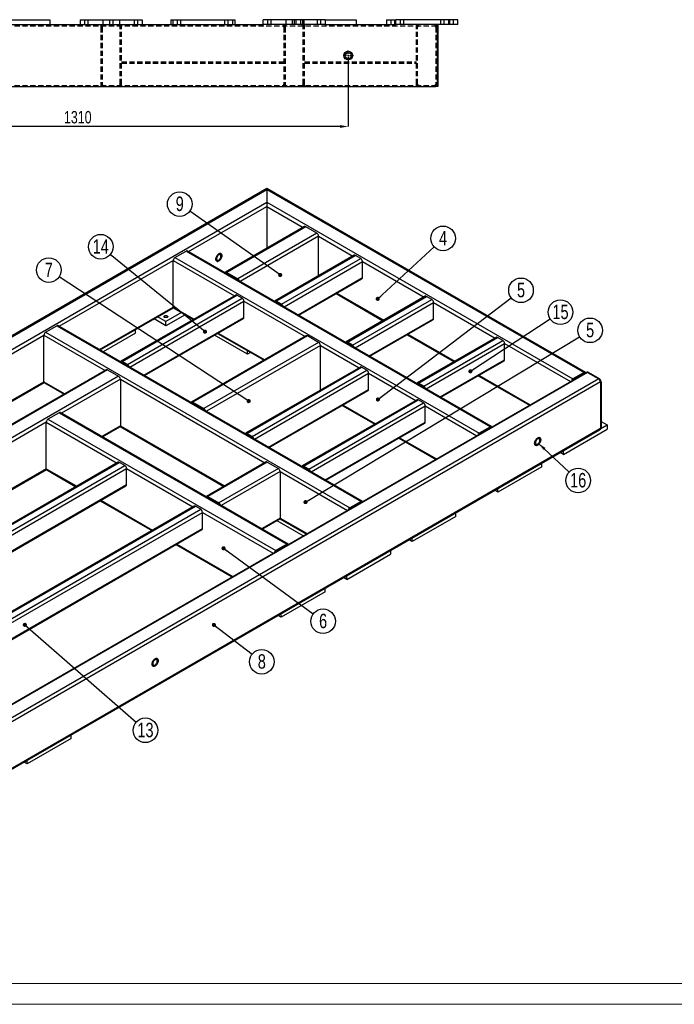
# Model space of a CAD drawing. Header units: millimetres. Extents: x 0 to 841, y 0 to 594.
# Tile 3 of 14: x 215 to 374, y 0 to 238. Entities that reach past the tile are written whole.
import ezdxf

# ---------------------------------------------------------------- set-up
doc = ezdxf.new("R2010")
doc.units = ezdxf.units.MM
doc.header["$PDSIZE"] = -1
doc.linetypes.add('CENTERX2', pattern=[20.32, 12.7, -2.54, 2.54, -2.54])
doc.linetypes.add('HIDDEN', pattern=[1.905, 1.27, -0.635])
for name, color, linetype in [('COTES', 1, 'Continuous'), ('NOTES', 6, 'Continuous'), ('TRAIT-MIXTES', 3, 'CENTERX2'), ('TRAIT-TIRET', 2, 'HIDDEN')]:
    doc.layers.add(name, color=color, linetype=linetype)
doc.layers.add('TRAIT-FORT', color=4, linetype='Continuous', lineweight=25)
doc.styles.add('SLDTEXTSTYLE0', font='TXT', dxfattribs={"width": 0.75})
doc.dimstyles.new('SLDDIMSTYLE0', dxfattribs={"dimtxt": 3, "dimasz": 2, "dimexe": 0, "dimexo": 0.0625, "dimgap": 0.75, "dimtad": 1, "dimdec": 0, "dimlfac": 10, "dimrnd": 1e-09, "dimzin": 12, "dimdsep": 46, "dimtxsty": 'SLDTEXTSTYLE0', "dimsah": 1, "dimcen": 0.09, "dimadec": 0, "dimazin": 3, "dimtfac": 1, "dimtdec": 0, "dimtofl": 0, "dimtmove": 0, "dimatfit": 3, "dimfxl": 1, "dimfrac": 2, "dimtolj": 1, "dimtzin": 12, "dimarcsym": 0})
doc.dimstyles.new('SLDDIMSTYLE2', dxfattribs={"dimtxt": 0.18, "dimasz": 1, "dimexe": 0, "dimexo": 0.0625, "dimgap": 0, "dimtad": 0, "dimtih": 1, "dimtoh": 1, "dimdec": 0, "dimrnd": 1e-09, "dimzin": 0, "dimdsep": 46, "dimtxsty": 'Standard', "dimblk1": 'DOT', "dimblk2": 'DOT', "dimsah": 1, "dimcen": 0.09, "dimadec": 0, "dimazin": 0, "dimtfac": 1, "dimtdec": 0, "dimtofl": 0, "dimtmove": 0, "dimatfit": 3, "dimldrblk": 'DOT', "dimfxl": 1, "dimfrac": 2, "dimtolj": 1, "dimtzin": 0, "dimarcsym": 0})
doc.dimstyles.new('SLDDIMSTYLE3', dxfattribs={"dimtxt": 0.18, "dimasz": 2, "dimexe": 0, "dimexo": 0.0625, "dimgap": 0, "dimtad": 0, "dimtih": 1, "dimtoh": 1, "dimdec": 0, "dimrnd": 1e-09, "dimzin": 0, "dimdsep": 46, "dimtxsty": 'Standard', "dimsah": 1, "dimcen": 0.09, "dimadec": 0, "dimazin": 0, "dimtfac": 2, "dimtdec": 0, "dimtofl": 0, "dimtmove": 0, "dimatfit": 3, "dimfxl": 1, "dimfrac": 2, "dimtolj": 1, "dimtzin": 0, "dimarcsym": 0})

# ---------------------------------------------------------------- blocks, each defined once
blk = doc.blocks.new('SW_NOTE_5')
at = {"layer": 'NOTES', "color": 0}
blk.add_circle((2.36, -1.82), 2.98, dxfattribs=at)
at = {"layer": 'NOTES', "color": 0, "insert": (2.37, 0), "char_height": 3.5, "attachment_point": 2, "style": 'SLDTEXTSTYLE0'}
blk.add_mtext('8', dxfattribs=at)
blk = doc.blocks.new('_Dot')
at = {"color": 0, "linetype": 'ByBlock', "lineweight": -2}
blk.add_line((-0.5, 0), (-1, 0), dxfattribs=at)
at = {"color": 0, "linetype": 'ByBlock', "const_width": 0.5}
blk.add_lwpolyline([(-0.25, 0, 1), (0.25, 0, 1)], format="xyb", close=True, dxfattribs=at)
blk = doc.blocks.new('SW_NOTE_8')
at = {"layer": 'NOTES', "color": 0}
blk.add_circle((2.19, 2.03), 2.98, dxfattribs=at)
at = {"layer": 'NOTES', "color": 0, "insert": (2.19, 3.84), "char_height": 3.5, "attachment_point": 2, "style": 'SLDTEXTSTYLE0'}
blk.add_mtext('4', dxfattribs=at)
blk = doc.blocks.new('SW_NOTE_9')
at = {"layer": 'NOTES', "color": 0}
blk.add_circle((2.37, 1.81), 2.98, dxfattribs=at)
at = {"layer": 'NOTES', "color": 0, "insert": (2.38, 3.63), "char_height": 3.5, "attachment_point": 2, "style": 'SLDTEXTSTYLE0'}
blk.add_mtext('5', dxfattribs=at)
blk = doc.blocks.new('SW_NOTE_11')
at = {"layer": 'NOTES', "color": 0}
blk.add_circle((2.41, -1.76), 2.98, dxfattribs=at)
at = {"layer": 'NOTES', "color": 0, "insert": (2.41, 0.06), "char_height": 3.5, "attachment_point": 2, "style": 'SLDTEXTSTYLE0'}
blk.add_mtext('6', dxfattribs=at)
blk = doc.blocks.new('SW_NOTE_12')
at = {"layer": 'NOTES', "color": 0}
blk.add_circle((2.55, 1.54), 2.98, dxfattribs=at)
at = {"layer": 'NOTES', "color": 0, "insert": (2.56, 3.36), "char_height": 3.5, "attachment_point": 2, "style": 'SLDTEXTSTYLE0'}
blk.add_mtext('5', dxfattribs=at)
blk = doc.blocks.new('SW_NOTE_13')
at = {"layer": 'NOTES', "color": 0}
blk.add_circle((-2.49, 1.64), 2.98, dxfattribs=at)
at = {"layer": 'NOTES', "color": 0, "insert": (-2.49, 3.45), "char_height": 3.5, "attachment_point": 2, "style": 'SLDTEXTSTYLE0'}
blk.add_mtext('7', dxfattribs=at)
blk = doc.blocks.new('SW_NOTE_14')
at = {"layer": 'NOTES', "color": 0}
blk.add_circle((-2.44, 1.72), 2.98, dxfattribs=at)
at = {"layer": 'NOTES', "color": 0, "insert": (-2.43, 3.54), "char_height": 3.5, "attachment_point": 2, "style": 'SLDTEXTSTYLE0'}
blk.add_mtext('9', dxfattribs=at)
blk = doc.blocks.new('SW_NOTE_16')
at = {"layer": 'NOTES', "color": 0}
blk.add_circle((2.49, 1.64), 2.98, dxfattribs=at)
at = {"layer": 'NOTES', "color": 0, "insert": (2.5, 3.46), "char_height": 3.5, "attachment_point": 2, "style": 'SLDTEXTSTYLE0'}
blk.add_mtext('15', dxfattribs=at)
blk = doc.blocks.new('SW_NOTE_17')
at = {"layer": 'NOTES', "color": 0}
blk.add_circle((-2.31, 1.88), 2.98, dxfattribs=at)
at = {"layer": 'NOTES', "color": 0, "insert": (-2.3, 3.7), "char_height": 3.5, "attachment_point": 2, "style": 'SLDTEXTSTYLE0'}
blk.add_mtext('14', dxfattribs=at)
blk = doc.blocks.new('SW_NOTE_18')
at = {"layer": 'NOTES', "color": 0}
blk.add_circle((2.25, -1.96), 2.98, dxfattribs=at)
at = {"layer": 'NOTES', "color": 0, "insert": (2.26, -0.14), "char_height": 3.5, "attachment_point": 2, "style": 'SLDTEXTSTYLE0'}
blk.add_mtext('13', dxfattribs=at)
blk = doc.blocks.new('SW_NOTE_20')
at = {"layer": 'NOTES', "color": 0}
blk.add_circle((2.18, -2.04), 2.98, dxfattribs=at)
at = {"layer": 'NOTES', "color": 0, "insert": (2.19, -0.22), "char_height": 3.5, "attachment_point": 2, "style": 'SLDTEXTSTYLE0'}
blk.add_mtext('16', dxfattribs=at)
blk = doc.blocks.new('_D_113')
at = {"layer": 'COTES', "color": 0, "lineweight": -2, "transparency": 16777216}
for p, q in [((163.9, 228.41), (163.9, 212.56)), ((294.9, 228.41), (294.9, 212.56)), ((292.9, 212.56), (165.9, 212.56))]:
    blk.add_line(p, q, dxfattribs=at)
at = {"layer": 'COTES', "color": 0, "transparency": 16777216}
for points in [[(165.9, 212.89), (165.9, 212.22), (163.9, 212.56)], [(292.9, 212.89), (292.9, 212.22), (294.9, 212.56)]]:
    blk.add_solid(points, dxfattribs=at)
at = {"layer": 'Defpoints', "color": 0, "transparency": 16777216}
for p in [(163.9, 228.47), (294.9, 228.47), (163.9, 212.56)]:
    blk.add_point(p, dxfattribs=at)
at = {"layer": 'COTES', "color": 0, "transparency": 16777216, "insert": (229.4, 216.31), "char_height": 3, "attachment_point": 2, "style": 'SLDTEXTSTYLE0'}
blk.add_mtext('\\A1;1310', dxfattribs=at)
blk = doc.blocks.new('SW_CENTERMARKSYMBOL_38')
at = {"layer": 'TRAIT-MIXTES', "color": 0}
for p, q in [((-0.4, 0), (-1.25, 0)), ((0, 0), (-0.2, 0)), ((0, 0.4), (0, 1.25)), ((0, 0), (0, 0.2)), ((0, 0), (0, -0.2)), ((0, 0), (0.2, 0)), ((0.4, 0), (1.25, 0)), ((0, -0.4), (0, -1.25))]:
    blk.add_line(p, q, dxfattribs=at)

msp = doc.modelspace()

# ---------------------------------------------------------------- linework, layer by layer
at = {"lineweight": 18}
for p, q in [((836, 5), (5, 5)), ((841, 0), (0, 0))]:
    msp.add_line(p, q, dxfattribs=at)
at = {"layer": 'TRAIT-FORT', "lineweight": 25}
for p, q in [((306.4, 237.22), (306.4, 238.42)), ((321.4, 238.42), (306.4, 238.42)), ((321.4, 237.22), (321.4, 238.42)), ((201.4, 237.22), (251.9, 237.22)), ((207.6, 238.42), (222.6, 238.42)), ((222.6, 238.42), (222.6, 237.22)), ((230, 238.42), (230, 237.22)), ((230, 238.42), (235.5, 238.42)), ((235.5, 238.42), (235.5, 237.22)), ((235.5, 238.42), (239.5, 238.42)), ((239.5, 238.42), (245, 238.42)), ((239.5, 238.42), (239.5, 237.22)), ((245, 238.42), (245, 237.22)), ((251.9, 238.42), (266.9, 238.42)), ((251.9, 238.42), (251.9, 237.22)), ((251.9, 237.22), (266.9, 237.22)), ((266.9, 238.42), (267.4, 238.42)), ((266.9, 238.42), (266.9, 237.22)), ((266.9, 237.22), (274.3, 237.22)), ((267.4, 238.42), (267.4, 237.22)), ((274.3, 237.22), (274.3, 238.42)), ((289.3, 238.42), (274.3, 238.42)), ((289.3, 237.22), (274.3, 237.22)), ((289.3, 238.42), (289.3, 237.22)), ((289.3, 238.42), (296.8, 238.42)), ((289.3, 237.22), (306.4, 237.22)), ((296.8, 238.42), (296.8, 237.22)), ((304.2, 238.42), (304.2, 237.22)), ((304.2, 238.42), (306.4, 238.42)), ((321.4, 237.22), (306.4, 237.22)), ((316.4, 237.22), (316.4, 236.62)), ((316.4, 236.62), (316.4, 222.82)), ((316.6, 237.22), (316.6, 236.62)), ((316.6, 236.62), (316.6, 222.82)), ((25.5, 222.22), (315.8, 222.22)), ((316.4, 222.22), (315.8, 222.22)), ((316.4, 222.82), (316.4, 222.22)), ((316.6, 222.22), (316.4, 222.22)), ((316.6, 222.82), (316.6, 222.22)), ((275.22, 197.51), (69.35, 78.66)), ((69.95, 78.8), (275.22, 197.3)), ((352.31, 153), (275.22, 197.51)), ((275.22, 197.51), (275.22, 197.3)), ((275.22, 197.51), (275.22, 197.3)), ((275.22, 197.3), (275.22, 194.2)), ((275.22, 197.3), (352.01, 152.97)), ((75.32, 78.8), (275.22, 194.2)), ((256.23, 182.26), (275.22, 193.22)), ((275.22, 194.2), (275.22, 193.22)), ((275.22, 194.2), (275.22, 193.22)), ((275.22, 194.2), (349.32, 151.42)), ((275.22, 193.22), (275.22, 183.06)), ((275.22, 193.22), (284.02, 188.14)), ((284.32, 188.31), (265.16, 177.25)), ((284.62, 188.28), (265.46, 177.22)), ((287.31, 186.73), (268.15, 175.67)), ((287.73, 186), (268.75, 175.04)), ((287.31, 186.73), (284.62, 188.28)), ((287.73, 176.4), (287.73, 186)), ((287.73, 186), (296.04, 181.2)), ((252.94, 180.85), (255.63, 182.41)), ((255.63, 182.41), (329.31, 139.87)), ((329.61, 139.9), (255.93, 182.44)), ((296.34, 181.37), (277.18, 170.31)), ((277.48, 170.28), (296.64, 181.34)), ((297.92, 180.61), (296.64, 181.34)), ((224.91, 164.18), (252.52, 180.12)), ((252.52, 168.85), (252.52, 180.12)), ((252.52, 180.12), (267.34, 171.57)), ((252.94, 180.85), (326.63, 138.32)), ((278.75, 169.55), (297.92, 180.61)), ((279.35, 168.91), (298.34, 179.87)), ((298.34, 175.96), (298.34, 179.87)), ((298.34, 179.87), (313.25, 171.27)), ((265.46, 176.98), (265.42, 176.96)), ((265.46, 177.22), (268.15, 175.67)), ((268.15, 175.43), (265.46, 176.98)), ((282.75, 166.95), (298.34, 175.96)), ((282.92, 166.85), (298.22, 175.68)), ((267.64, 171.74), (239.85, 155.7)), ((240.15, 155.67), (267.94, 171.71)), ((269.21, 170.98), (267.94, 171.71)), ((291.98, 172.08), (303.31, 165.53)), ((292.15, 172.18), (303.49, 165.63)), ((241.42, 154.93), (269.21, 170.98)), ((242.02, 154.3), (269.63, 170.24)), ((269.63, 166.32), (269.63, 170.24)), ((269.63, 170.24), (284.45, 161.69)), ((277.45, 170.02), (277.48, 170.04)), ((278.75, 169.55), (277.48, 170.28)), ((278.75, 169.3), (277.48, 170.04)), ((313.55, 171.44), (294.39, 160.38)), ((294.69, 160.35), (313.85, 171.41)), ((295.96, 159.61), (315.12, 170.68)), ((296.56, 158.98), (315.55, 169.94)), ((315.12, 170.68), (313.85, 171.41)), ((315.55, 166.02), (315.55, 169.94)), ((315.55, 169.94), (330.46, 161.33)), ((234.67, 158.54), (252.52, 168.85)), ((234.84, 158.44), (252.56, 168.67)), ((254.54, 167.48), (250.75, 165.3)), ((255.39, 166.99), (250.75, 164.32)), ((252.52, 168.85), (257.58, 165.93)), ((252.64, 168.58), (257.4, 165.83)), ((245.41, 152.34), (269.63, 166.32)), ((245.59, 152.24), (269.51, 166.05)), ((250.75, 164.32), (247.89, 165.97)), ((250.75, 165.3), (248.74, 166.46)), ((250.75, 164.32), (250.75, 165.3)), ((299.96, 157.02), (315.55, 166.02)), ((300.13, 156.92), (315.42, 165.75)), ((221.62, 162.77), (224.31, 164.32)), ((221.62, 162.77), (295.3, 120.24)), ((224.31, 164.32), (297.99, 121.79)), ((298.29, 121.82), (224.61, 164.35)), ((243.4, 162.52), (235.59, 158.01)), ((243.4, 162.52), (243.4, 163.38)), ((263.27, 162.44), (274.51, 155.95)), ((263.44, 162.55), (274.69, 156.05)), ((309.18, 162.14), (320.52, 155.6)), ((309.36, 162.25), (320.7, 155.7)), ((178.24, 137.24), (221.2, 162.04)), ((221.2, 150.77), (221.2, 162.04)), ((221.2, 162.04), (236.01, 153.48)), ((284.75, 161.86), (256.96, 145.82)), ((285.05, 161.83), (257.26, 145.79)), ((287.73, 160.28), (259.95, 144.24)), ((270.48, 157.42), (262.52, 162.01)), ((287.73, 160.28), (285.05, 161.83)), ((294.65, 160.08), (294.69, 160.1)), ((295.96, 159.61), (294.69, 160.35)), ((295.96, 159.37), (294.69, 160.1)), ((330.76, 161.51), (311.59, 150.45)), ((311.89, 150.42), (331.06, 161.48)), ((313.17, 149.68), (332.33, 160.74)), ((313.77, 149.05), (332.75, 160.01)), ((332.33, 160.74), (331.06, 161.48)), ((332.75, 156.09), (332.75, 160.01)), ((332.75, 160.01), (348.72, 150.79)), ((288.16, 159.55), (260.55, 143.6)), ((270.48, 157.42), (270.48, 158.28)), ((271.22, 157.85), (270.48, 157.42)), ((288.16, 148.73), (288.16, 159.55)), ((288.16, 159.55), (297.53, 154.14)), ((240.11, 155.4), (240.15, 155.42)), ((241.42, 154.93), (240.15, 155.67)), ((241.42, 154.69), (240.15, 155.42)), ((317.16, 147.09), (332.75, 156.09)), ((317.34, 146.99), (332.63, 155.81)), ((236.31, 153.66), (146.65, 101.9)), ((236.61, 153.63), (146.95, 101.87)), ((352.56, 153), (149.85, 35.98)), ((352.86, 152.97), (149.85, 35.78)), ((236.61, 153.63), (239.3, 152.08)), ((297.83, 154.31), (270.04, 138.27)), ((270.34, 138.24), (298.13, 154.28)), ((271.61, 137.5), (299.4, 153.55)), ((272.21, 136.87), (299.83, 152.81)), ((299.4, 153.55), (298.13, 154.28)), ((299.83, 148.89), (299.83, 152.81)), ((299.83, 152.81), (311.25, 146.22)), ((352.01, 152.97), (349.32, 151.42)), ((352.01, 152.73), (349.32, 151.18)), ((352.01, 152.73), (352.05, 152.71)), ((352.7, 153.09), (352.56, 153)), ((353, 153.06), (352.86, 152.97)), ((352.86, 152.97), (355.55, 151.42)), ((353, 153.06), (355.69, 151.5)), ((239.3, 152.08), (149.64, 100.32)), ((355.55, 151.42), (149.85, 32.68)), ((355.97, 150.69), (149.85, 31.7)), ((188, 131.6), (221.2, 150.77)), ((188.17, 131.5), (221.23, 150.59)), ((221.2, 150.77), (226.25, 147.85)), ((221.32, 150.49), (226.08, 147.75)), ((239.72, 151.34), (225.47, 143.12)), ((239.72, 151.34), (239.72, 140.07)), ((239.72, 151.34), (274.69, 131.15)), ((313.17, 149.68), (311.89, 150.42)), ((326.39, 152.21), (338.79, 145.05)), ((326.56, 152.31), (338.96, 145.16)), ((355.69, 151.5), (355.55, 151.42)), ((356.11, 150.77), (355.97, 150.69)), ((355.97, 150.69), (355.97, 139.42)), ((356.11, 150.77), (356.11, 139.5)), ((275.61, 134.91), (299.83, 148.89)), ((275.78, 134.81), (299.7, 148.62)), ((311.86, 150.15), (311.89, 150.17)), ((313.17, 149.44), (311.89, 150.17)), ((257.26, 145.54), (257.22, 145.52)), ((257.26, 145.79), (259.95, 144.24)), ((259.95, 143.99), (257.26, 145.54)), ((311.55, 146.39), (283.76, 130.35)), ((284.06, 130.32), (311.85, 146.36)), ((285.33, 129.58), (313.12, 145.63)), ((313.12, 145.63), (311.85, 146.36)), ((224.87, 143.26), (222.19, 141.71)), ((224.87, 143.26), (280.03, 111.42)), ((280.33, 111.45), (225.17, 143.29)), ((285.93, 128.95), (313.54, 144.89)), ((293.46, 145.01), (301.31, 140.48)), ((293.64, 145.12), (301.49, 140.58)), ((313.54, 140.97), (313.54, 144.89)), ((313.54, 144.89), (326.03, 137.69)), ((221.76, 140.97), (150.24, 99.68)), ((221.76, 129.7), (221.76, 140.97)), ((221.76, 140.97), (238.91, 131.07)), ((222.19, 141.71), (277.34, 109.87)), ((289.32, 126.99), (313.54, 140.97)), ((289.5, 126.89), (313.42, 140.7)), ((356.11, 141.13), (357.6, 140.28)), ((355.97, 139.42), (149.85, 20.43)), ((149.85, 20.23), (355.85, 139.14)), ((239.72, 140.07), (235.23, 137.48)), ((235.41, 137.38), (239.6, 139.8)), ((239.68, 139.89), (264.75, 125.42)), ((239.72, 140.07), (264.93, 125.52)), ((329.31, 139.87), (326.63, 138.32)), ((329.31, 139.63), (326.63, 138.07)), ((329.31, 139.63), (329.35, 139.6)), ((346.99, 133.17), (357.6, 139.3)), ((355.85, 139.14), (355.99, 139.23)), ((356.11, 139.5), (355.97, 139.42)), ((356.1, 139.42), (357.6, 140.28)), ((357.6, 140.28), (357.6, 139.3)), ((270.3, 137.97), (270.34, 137.99)), ((271.61, 137.5), (270.34, 138.24)), ((271.61, 137.26), (270.34, 137.99)), ((307.18, 137.09), (316.09, 131.95)), ((307.35, 137.2), (316.27, 132.05)), ((346.99, 133.17), (346.25, 133.6)), ((346.99, 133.17), (346.99, 134.03)), ((239.21, 131.25), (167.51, 89.85)), ((167.81, 89.82), (239.51, 131.22)), ((240.78, 130.48), (239.51, 131.22)), ((274.99, 131.33), (260.56, 123)), ((275.29, 131.3), (260.86, 122.97)), ((275.29, 131.3), (277.98, 129.75)), ((221.76, 129.7), (160, 94.05)), ((160.17, 93.95), (221.8, 129.52)), ((169.08, 89.09), (240.78, 130.48)), ((169.68, 88.46), (241.21, 129.75)), ((221.76, 129.7), (229.15, 125.44)), ((221.89, 129.43), (228.97, 125.34)), ((241.21, 125.83), (241.21, 129.75)), ((241.21, 129.75), (257.29, 120.46)), ((277.98, 129.75), (263.55, 121.42)), ((278.4, 129.01), (264.15, 120.79)), ((278.4, 129.01), (278.4, 117.74)), ((278.4, 129.01), (294.7, 119.6)), ((284.02, 130.05), (284.06, 130.07)), ((285.33, 129.58), (284.06, 130.32)), ((285.33, 129.34), (284.06, 130.07)), ((341.76, 130.15), (331.15, 124.03)), ((341.76, 130.15), (341.76, 131.01)), ((173.08, 86.5), (241.21, 125.83)), ((173.25, 86.4), (241.08, 125.55)), ((331.15, 124.03), (330.41, 124.46)), ((331.15, 124.03), (331.15, 124.89)), ((234.84, 121.95), (247.36, 114.72)), ((235.02, 122.05), (247.53, 114.83)), ((260.86, 122.73), (260.83, 122.7)), ((260.86, 122.97), (263.55, 121.42)), ((263.55, 121.17), (260.86, 122.73)), ((297.99, 121.79), (295.3, 120.24)), ((257.59, 120.63), (185.89, 79.24)), ((186.19, 79.21), (257.89, 120.6)), ((187.47, 78.48), (259.17, 119.87)), ((259.17, 119.87), (257.89, 120.6)), ((297.99, 121.54), (295.3, 119.99)), ((297.99, 121.54), (298.02, 121.52)), ((188.07, 77.84), (259.59, 119.13)), ((259.59, 115.21), (259.59, 119.13)), ((259.59, 119.13), (276.74, 109.23)), ((278.4, 117.74), (273.91, 115.15)), ((274.09, 115.05), (278.28, 117.47)), ((284.02, 113.44), (277.66, 117.11)), ((278.36, 117.56), (284.76, 113.87)), ((278.4, 117.74), (284.94, 113.97)), ((320.97, 118.15), (310.36, 112.03)), ((320.97, 118.15), (320.97, 119.01)), ((191.46, 75.88), (259.59, 115.21)), ((191.64, 75.78), (259.47, 114.94)), ((310.36, 112.03), (309.62, 112.46)), ((310.36, 112.03), (310.36, 112.89)), ((253.23, 111.34), (266.8, 103.5)), ((253.4, 111.44), (266.98, 103.6)), ((280.03, 111.42), (277.34, 109.87)), ((280.03, 111.17), (277.34, 109.62)), ((280.03, 111.17), (280.06, 111.15)), ((305.13, 109.87), (305.13, 109.01)), ((294.52, 102.89), (305.13, 109.01)), ((294.52, 102.89), (293.78, 103.31)), ((294.52, 102.89), (294.52, 103.74)), ((289.29, 99.86), (289.29, 100.72)), ((289.29, 99.86), (278.68, 93.74)), ((278.68, 93.74), (277.94, 94.17)), ((278.68, 93.74), (278.68, 94.6)), ((227.77, 64.35), (227.77, 65.21)), ((227.77, 64.35), (217.17, 58.23)), ((217.17, 58.23), (216.42, 58.66)), ((217.17, 58.23), (217.17, 59.09))]:
    msp.add_line(p, q, dxfattribs=at)
at = {"layer": 'TRAIT-FORT', "lineweight": 25, "flags": 128}
for points in [[(263.55, 181.71), (263.69, 181.77), (263.82, 181.81), (263.94, 181.81), (264.05, 181.78), (264.14, 181.71), (264.22, 181.62), (264.27, 181.5), (264.29, 181.36), (264.29, 181.2), (264.27, 181.03), (264.22, 180.85), (264.14, 180.68), (264.05, 180.51), (263.94, 180.35), (263.82, 180.21), (263.69, 180.09), (263.55, 180), (263.41, 179.93), (263.28, 179.9), (263.16, 179.9), (263.05, 179.93), (262.96, 179.99), (262.89, 180.09), (262.84, 180.21), (262.81, 180.35), (262.81, 180.51), (262.84, 180.68), (262.89, 180.85), (262.96, 181.03), (263.05, 181.2), (263.16, 181.36), (263.28, 181.5), (263.41, 181.62), (263.55, 181.71)], [(263.55, 181.71), (263.41, 181.62), (263.28, 181.5), (263.16, 181.36), (263.05, 181.2), (262.96, 181.03), (262.89, 180.85), (262.84, 180.68), (262.81, 180.51), (262.81, 180.35), (262.84, 180.21), (262.89, 180.09), (262.96, 179.99), (263.05, 179.93), (263.16, 179.9), (263.28, 179.9), (263.41, 179.93), (263.55, 180), (263.69, 180.09), (263.82, 180.21), (263.94, 180.35), (264.05, 180.51), (264.14, 180.68), (264.22, 180.85), (264.27, 181.03), (264.29, 181.2), (264.29, 181.36), (264.27, 181.5), (264.22, 181.62), (264.14, 181.71), (264.05, 181.78), (263.94, 181.81), (263.82, 181.81), (263.69, 181.77), (263.55, 181.71)], [(263.55, 181.47), (263.44, 181.39), (263.33, 181.28), (263.23, 181.16), (263.15, 181.02), (263.08, 180.87), (263.04, 180.72), (263.02, 180.58), (263.03, 180.45), (263.06, 180.34), (263.11, 180.26), (263.19, 180.2), (263.28, 180.17), (263.38, 180.18), (263.49, 180.21), (263.61, 180.28), (263.72, 180.37), (263.82, 180.49), (263.92, 180.62), (263.99, 180.76), (264.04, 180.91), (264.07, 181.06), (264.08, 181.19), (264.06, 181.31), (264.02, 181.41), (263.96, 181.48), (263.87, 181.53), (263.77, 181.54), (263.67, 181.52), (263.55, 181.47)], [(250.43, 166.34), (250.36, 166.4), (250.31, 166.47), (250.3, 166.54), (250.33, 166.62), (250.39, 166.68), (250.48, 166.73), (250.6, 166.77), (250.72, 166.78), (250.85, 166.78), (250.97, 166.75), (251.07, 166.71), (251.15, 166.65), (251.19, 166.58), (251.2, 166.51), (251.17, 166.43), (251.11, 166.37), (251.02, 166.32), (250.91, 166.28), (250.78, 166.27), (250.66, 166.27), (250.54, 166.3), (250.43, 166.34)], [(340.77, 137.13), (340.9, 137.2), (341.04, 137.23), (341.16, 137.23), (341.27, 137.2), (341.36, 137.14), (341.43, 137.04), (341.48, 136.92), (341.51, 136.78), (341.51, 136.62), (341.48, 136.45), (341.43, 136.28), (341.36, 136.1), (341.27, 135.93), (341.16, 135.77), (341.04, 135.63), (340.9, 135.51), (340.77, 135.42), (340.63, 135.36), (340.5, 135.32), (340.38, 135.32), (340.27, 135.35), (340.17, 135.42), (340.1, 135.51), (340.05, 135.63), (340.03, 135.77), (340.03, 135.93), (340.05, 136.1), (340.1, 136.28), (340.17, 136.45), (340.27, 136.62), (340.38, 136.78), (340.5, 136.92), (340.63, 137.04), (340.77, 137.13)], [(340.77, 137.14), (340.63, 137.04), (340.5, 136.92), (340.38, 136.78), (340.27, 136.62), (340.17, 136.45), (340.1, 136.28), (340.05, 136.1), (340.03, 135.93), (340.03, 135.77), (340.05, 135.63), (340.1, 135.51), (340.17, 135.42), (340.27, 135.36), (340.38, 135.32), (340.5, 135.32), (340.63, 135.36), (340.77, 135.42), (340.9, 135.51), (341.03, 135.63), (341.16, 135.77), (341.27, 135.93), (341.36, 136.1), (341.43, 136.28), (341.48, 136.46), (341.51, 136.63), (341.51, 136.78), (341.48, 136.92), (341.43, 137.04), (341.36, 137.14), (341.27, 137.2), (341.16, 137.23), (341.03, 137.23), (340.9, 137.2), (340.77, 137.14)], [(340.77, 136.89), (340.65, 136.81), (340.54, 136.7), (340.45, 136.58), (340.36, 136.44), (340.3, 136.29), (340.26, 136.15), (340.24, 136.01), (340.24, 135.88), (340.27, 135.77), (340.33, 135.68), (340.4, 135.62), (340.49, 135.6), (340.6, 135.6), (340.71, 135.64), (340.82, 135.7), (340.94, 135.8), (341.04, 135.91), (341.13, 136.04), (341.21, 136.19), (341.26, 136.34), (341.29, 136.48), (341.3, 136.62), (341.28, 136.74), (341.24, 136.84), (341.17, 136.91), (341.09, 136.95), (340.99, 136.96), (340.88, 136.94), (340.77, 136.89)], [(248.14, 83.66), (248.27, 83.72), (248.4, 83.76), (248.53, 83.76), (248.64, 83.72), (248.73, 83.66), (248.8, 83.57), (248.85, 83.45), (248.88, 83.31), (248.88, 83.15), (248.85, 82.98), (248.8, 82.8), (248.73, 82.63), (248.64, 82.46), (248.53, 82.3), (248.4, 82.16), (248.27, 82.04), (248.14, 81.95), (248, 81.88), (247.87, 81.85), (247.75, 81.85), (247.64, 81.88), (247.54, 81.94), (247.47, 82.04), (247.42, 82.16), (247.4, 82.3), (247.4, 82.45), (247.42, 82.62), (247.47, 82.8), (247.54, 82.98), (247.64, 83.15), (247.75, 83.31), (247.87, 83.45), (248, 83.57), (248.14, 83.66)], [(248.14, 83.66), (248, 83.57), (247.87, 83.45), (247.74, 83.31), (247.64, 83.15), (247.54, 82.98), (247.47, 82.8), (247.42, 82.63), (247.4, 82.46), (247.4, 82.3), (247.42, 82.16), (247.47, 82.04), (247.54, 81.94), (247.64, 81.88), (247.74, 81.85), (247.87, 81.85), (248, 81.88), (248.14, 81.95), (248.27, 82.04), (248.4, 82.16), (248.53, 82.3), (248.64, 82.46), (248.73, 82.63), (248.8, 82.8), (248.85, 82.98), (248.88, 83.15), (248.88, 83.31), (248.85, 83.45), (248.8, 83.57), (248.73, 83.66), (248.64, 83.73), (248.53, 83.76), (248.4, 83.76), (248.27, 83.72), (248.14, 83.66)], [(248.14, 83.42), (248.02, 83.34), (247.91, 83.23), (247.81, 83.11), (247.73, 82.97), (247.67, 82.82), (247.62, 82.67), (247.61, 82.53), (247.61, 82.4), (247.64, 82.29), (247.7, 82.21), (247.77, 82.15), (247.86, 82.12), (247.97, 82.12), (248.08, 82.16), (248.19, 82.23), (248.31, 82.32), (248.41, 82.44), (248.5, 82.57), (248.57, 82.71), (248.63, 82.86), (248.66, 83.01), (248.67, 83.14), (248.65, 83.26), (248.6, 83.36), (248.54, 83.43), (248.46, 83.48), (248.36, 83.49), (248.25, 83.47), (248.14, 83.42)]]:
    msp.add_lwpolyline(points, dxfattribs=at)
at = {"layer": 'TRAIT-FORT', "lineweight": 25}
for radius in [1.05, 0.75]:
    msp.add_circle((294.9, 229.72), radius, dxfattribs=at)
for centre, radius, start, end in [((315.8, 236.62), 0.6, 0, 90), ((315.8, 222.82), 0.6, 270, 0), ((284.45, 188.04), 0.302, 54.3824, 114.3071), ((286.81, 185.96), 0.922, 2.6055, 57.3945), ((255.81, 182.16), 0.302, 65.6929, 125.6176), ((296.47, 181.1), 0.302, 54.3824, 114.3071), ((253.44, 180.08), 0.922, 122.6055, 177.3945), ((297.42, 179.83), 0.922, 2.6055, 57.3945), ((265.3, 177.02), 0.259, 50.2915, 148.5442), ((265.37, 176.84), 0.166, 55.8385, 98.9469), ((267.65, 174.89), 0.928, 16.971, 57.3038), ((267.93, 175.07), 0.414, 35.7589, 58.3392), ((298.05, 175.92), 0.296, 305.0133, 6.2988), ((267.76, 171.47), 0.302, 54.3824, 114.3071), ((268.71, 170.2), 0.922, 2.6055, 57.3945), ((277.32, 170.08), 0.259, 50.2915, 148.5442), ((277.39, 169.9), 0.166, 55.8385, 98.9469), ((278.25, 168.77), 0.928, 16.971, 57.3038), ((278.54, 168.95), 0.414, 35.7589, 58.3392), ((313.67, 171.17), 0.302, 54.3824, 114.3071), ((314.63, 169.9), 0.922, 2.6055, 57.3945), ((252.81, 168.82), 0.296, 173.7012, 234.9867), ((269.34, 166.29), 0.296, 305.0133, 6.2988), ((315.25, 165.99), 0.296, 305.0133, 6.2988), ((222.12, 161.99), 0.922, 122.6055, 177.3945), ((224.48, 164.08), 0.302, 65.6929, 125.6176), ((284.87, 161.59), 0.302, 54.3824, 114.3071), ((287.24, 159.5), 0.922, 2.6055, 57.3945), ((294.52, 160.15), 0.259, 50.2915, 148.5442), ((294.59, 159.97), 0.166, 55.8385, 98.9469), ((330.88, 161.23), 0.302, 54.3824, 114.3071), ((331.83, 159.97), 0.922, 2.6055, 57.3945), ((295.46, 158.83), 0.928, 16.971, 57.3038), ((295.74, 159.02), 0.414, 35.7589, 58.3392), ((239.98, 155.47), 0.259, 50.2915, 148.5442), ((240.05, 155.29), 0.166, 55.8385, 98.9469), ((332.46, 156.06), 0.296, 305.0133, 6.2988), ((236.43, 153.38), 0.302, 54.3824, 114.3071), ((240.92, 154.15), 0.928, 16.971, 57.3038), ((241.2, 154.34), 0.414, 35.7589, 58.3392), ((297.95, 154.03), 0.302, 54.3824, 114.3071), ((298.9, 152.77), 0.922, 2.6055, 57.3945), ((352.18, 152.77), 0.259, 31.4558, 129.7085), ((352.1, 152.59), 0.166, 81.0531, 124.1615), ((352.68, 152.73), 0.302, 54.3824, 114.3071), ((352.82, 152.81), 0.302, 54.3824, 114.3071), ((221.49, 150.74), 0.296, 173.7012, 234.9867), ((238.8, 151.3), 0.922, 2.6055, 57.3945), ((311.73, 150.22), 0.259, 50.2915, 148.5442), ((349.82, 150.64), 0.928, 122.6962, 163.029), ((349.54, 150.82), 0.414, 121.6608, 144.2411), ((355.05, 150.65), 0.922, 2.6055, 57.3945), ((355.19, 150.73), 0.922, 2.6055, 57.3945), ((299.53, 148.86), 0.296, 305.0133, 6.2988), ((311.8, 150.03), 0.166, 55.8385, 98.9469), ((312.67, 148.9), 0.928, 16.971, 57.3038), ((312.95, 149.08), 0.414, 35.7589, 58.3392), ((257.09, 145.59), 0.259, 50.2915, 148.5442), ((257.17, 145.41), 0.166, 55.8385, 98.9469), ((311.67, 146.12), 0.302, 54.3824, 114.3071), ((312.62, 144.85), 0.922, 2.6055, 57.3945), ((225.05, 143.01), 0.302, 65.6929, 125.6176), ((259.44, 143.46), 0.928, 16.971, 57.3038), ((259.73, 143.64), 0.414, 35.7589, 58.3392), ((222.68, 140.93), 0.922, 122.6055, 177.3945), ((313.25, 140.94), 0.296, 305.0133, 6.2988), ((239.44, 140.04), 0.288, 304.0564, 7.2558), ((270.17, 138.04), 0.259, 50.2915, 148.5442), ((327.13, 137.54), 0.928, 122.6962, 163.029), ((329.48, 139.67), 0.259, 31.4558, 129.7085), ((329.41, 139.49), 0.166, 81.0531, 124.1615), ((355.68, 139.38), 0.288, 304.0564, 7.2558), ((355.83, 139.46), 0.288, 304.0564, 7.2558), ((270.25, 137.86), 0.166, 55.8385, 98.9469), ((271.11, 136.72), 0.928, 16.971, 57.3038), ((271.39, 136.91), 0.414, 35.7589, 58.3392), ((326.84, 137.72), 0.414, 121.6608, 144.2411), ((239.33, 130.97), 0.302, 54.3824, 114.3071), ((275.11, 131.05), 0.302, 54.3824, 114.3071), ((222.06, 129.67), 0.296, 173.7012, 234.9867), ((240.29, 129.71), 0.922, 2.6055, 57.3945), ((277.48, 128.97), 0.922, 2.6055, 57.3945), ((283.89, 130.12), 0.259, 50.2915, 148.5442), ((283.96, 129.94), 0.166, 55.8385, 98.9469), ((284.83, 128.8), 0.928, 16.971, 57.3038), ((285.11, 128.99), 0.414, 35.7589, 58.3392), ((240.91, 125.8), 0.296, 305.0133, 6.2988), ((260.7, 122.77), 0.259, 50.2915, 148.5442), ((260.77, 122.59), 0.166, 55.8385, 98.9469), ((298.15, 121.59), 0.259, 31.4558, 129.7085), ((257.72, 120.36), 0.302, 54.3824, 114.3071), ((258.67, 119.09), 0.922, 2.6055, 57.3945), ((263.05, 120.64), 0.928, 16.971, 57.3038), ((263.33, 120.82), 0.414, 35.7589, 58.3392), ((295.8, 119.46), 0.928, 122.6962, 163.029), ((295.52, 119.64), 0.414, 121.6608, 144.2411), ((298.08, 121.41), 0.166, 81.0531, 124.1615), ((278.12, 117.71), 0.288, 304.0564, 7.2558), ((259.3, 115.18), 0.296, 305.0133, 6.2988), ((277.84, 109.09), 0.928, 122.6962, 163.029), ((280.19, 111.22), 0.259, 31.4558, 129.7085), ((280.12, 111.04), 0.166, 81.0531, 124.1615), ((277.56, 109.27), 0.414, 121.6608, 144.2411)]:
    msp.add_arc(centre, radius, start, end, dxfattribs=at)
at = {"layer": 'TRAIT-TIRET'}
for p, q in [((307.45, 238.42), (307.45, 237.22)), ((308.35, 237.22), (308.35, 238.42)), ((317.25, 238.42), (317.25, 237.22)), ((318.15, 237.22), (318.15, 238.42)), ((319.2, 238.42), (319.2, 237.22)), ((319.45, 238.42), (319.45, 237.22)), ((320.35, 237.22), (320.35, 238.42)), ((25.5, 236.92), (315.8, 236.92)), ((231.05, 238.42), (231.05, 237.22)), ((231.95, 237.22), (231.95, 238.42)), ((235, 237.22), (235, 236.62)), ((235, 236.62), (235, 222.82)), ((235.3, 236.62), (235.3, 222.82)), ((237.05, 238.42), (237.05, 237.22)), ((237.95, 237.22), (237.95, 238.42)), ((239.7, 222.82), (239.7, 236.62)), ((240, 236.62), (240, 237.22)), ((240, 222.82), (240, 236.62)), ((243.05, 238.42), (243.05, 237.22)), ((243.95, 237.22), (243.95, 238.42)), ((252.4, 238.42), (252.4, 237.22)), ((253.45, 238.42), (253.45, 237.22)), ((254.35, 237.22), (254.35, 238.42)), ((264.95, 238.42), (264.95, 237.22)), ((265.85, 237.22), (265.85, 238.42)), ((275.35, 238.42), (275.35, 237.22)), ((276.25, 237.22), (276.25, 238.42)), ((279.3, 236.62), (279.3, 237.22)), ((279.3, 236.62), (279.3, 222.82)), ((279.6, 236.62), (279.6, 222.82)), ((279.8, 238.42), (279.8, 237.22)), ((281.35, 238.42), (281.35, 237.22)), ((281.8, 238.42), (281.8, 237.22)), ((282.25, 237.22), (282.25, 238.42)), ((283.35, 238.42), (283.35, 237.22)), ((283.8, 238.42), (283.8, 237.22)), ((284, 222.82), (284, 236.62)), ((284.25, 237.22), (284.25, 238.42)), ((284.3, 236.62), (284.3, 237.22)), ((284.3, 222.82), (284.3, 236.62)), ((287.35, 238.42), (287.35, 237.22)), ((288.25, 237.22), (288.25, 238.42)), ((305.25, 238.42), (305.25, 237.22)), ((306.15, 237.22), (306.15, 238.42)), ((311.4, 236.62), (311.4, 237.22)), ((311.4, 222.82), (311.4, 236.62)), ((311.7, 222.82), (311.7, 236.62)), ((316.4, 236.92), (315.8, 236.92)), ((316.1, 236.62), (316.1, 222.82)), ((240, 228.22), (279.3, 228.22)), ((240, 227.92), (279.3, 227.92)), ((284.3, 228.22), (311.4, 228.22)), ((284.3, 227.92), (311.4, 227.92)), ((25.5, 222.52), (315.8, 222.52)), ((235, 222.82), (235, 222.22)), ((240, 222.22), (240, 222.82)), ((279.3, 222.22), (279.3, 222.82)), ((284.3, 222.22), (284.3, 222.82)), ((311.4, 222.22), (311.4, 222.82)), ((316.4, 222.52), (315.8, 222.52))]:
    msp.add_line(p, q, dxfattribs=at)
for centre, radius, start, end in [((235.6, 236.62), 0.6, 90, 180), ((235.6, 236.62), 0.3, 90, 180), ((239.4, 236.62), 0.6, 0, 90), ((239.4, 236.62), 0.3, 0, 90), ((279.9, 236.62), 0.6, 90, 180), ((279.9, 236.62), 0.3, 90, 180), ((283.7, 236.62), 0.6, 0, 90), ((283.7, 236.62), 0.3, 0, 90), ((312, 236.62), 0.6, 90, 180), ((312, 236.62), 0.3, 90, 180), ((315.8, 236.62), 0.3, 0, 90), ((235.6, 222.82), 0.6, 180, 270), ((235.6, 222.82), 0.3, 180, 270), ((239.4, 222.82), 0.6, 270, 0), ((239.4, 222.82), 0.3, 270, 0), ((279.9, 222.82), 0.6, 180, 270), ((279.9, 222.82), 0.3, 180, 270), ((283.7, 222.82), 0.6, 270, 0), ((283.7, 222.82), 0.3, 270, 0), ((312, 222.82), 0.6, 180, 270), ((312, 222.82), 0.3, 180, 270), ((315.8, 222.82), 0.3, 270, 0)]:
    msp.add_arc(centre, radius, start, end, dxfattribs=at)

# ---------------------------------------------------------------- block references
at = {"layer": 'NOTES'}
for name, p in [('SW_NOTE_14', (256.53, 192.05)), ('SW_NOTE_8', (315.67, 183.44)), ('SW_NOTE_17', (237.28, 181.57)), ('SW_NOTE_13', (224.88, 176.15)), ('SW_NOTE_9', (334.36, 171.08)), ('SW_NOTE_16', (343.8, 165.96)), ('SW_NOTE_12', (350.91, 161.66)), ('SW_NOTE_20', (348.39, 128.88)), ('SW_NOTE_11', (286.4, 94.52)), ('SW_NOTE_5', (271.6, 84.77)), ('SW_NOTE_18', (243.54, 68.31))]:
    msp.add_blockref(name, p, dxfattribs=at)
at = {"layer": 'TRAIT-MIXTES'}
msp.add_blockref('SW_CENTERMARKSYMBOL_38', (294.9, 229.72), dxfattribs=at)

# ---------------------------------------------------------------- dimensions: what is measured, and where the dimension line sits
at = {"layer": 'COTES'}
dim = msp.add_linear_dim(base=(163.9, 212.56), p1=(294.9, 228.47), p2=(163.9, 228.47), dimstyle='SLDDIMSTYLE0', dxfattribs=at)
dim.commit()
dim.dimension.update_dxf_attribs({"geometry": '_D_113', "text_midpoint": (229.4, 212.56), "dimtype": 160})

# ---------------------------------------------------------------- leaders
at = {"layer": 'NOTES'}
for points, dimstyle in [([(278.42, 176.6), (256.53, 192.05)], 'SLDDIMSTYLE2'), ([(260.21, 162.88), (237.28, 181.57)], 'SLDDIMSTYLE2'), ([(302.04, 170.83), (315.67, 183.44)], 'SLDDIMSTYLE2'), ([(270.79, 146.06), (224.88, 176.15)], 'SLDDIMSTYLE2'), ([(302.08, 146.45), (334.36, 171.08)], 'SLDDIMSTYLE2'), ([(324.49, 153.29), (343.8, 165.96)], 'SLDDIMSTYLE2'), ([(284.55, 121.61), (350.91, 161.66)], 'SLDDIMSTYLE2'), ([(340.97, 135.83), (348.39, 128.88)], 'SLDDIMSTYLE3'), ([(264.7, 110.42), (286.4, 94.52)], 'SLDDIMSTYLE2'), ([(216.59, 91.88), (243.54, 68.31)], 'SLDDIMSTYLE2'), ([(262.37, 91.87), (271.6, 84.77)], 'SLDDIMSTYLE2')]:
    msp.add_leader(points, dimstyle=dimstyle, dxfattribs=at)

doc.saveas('drawing.dxf')
